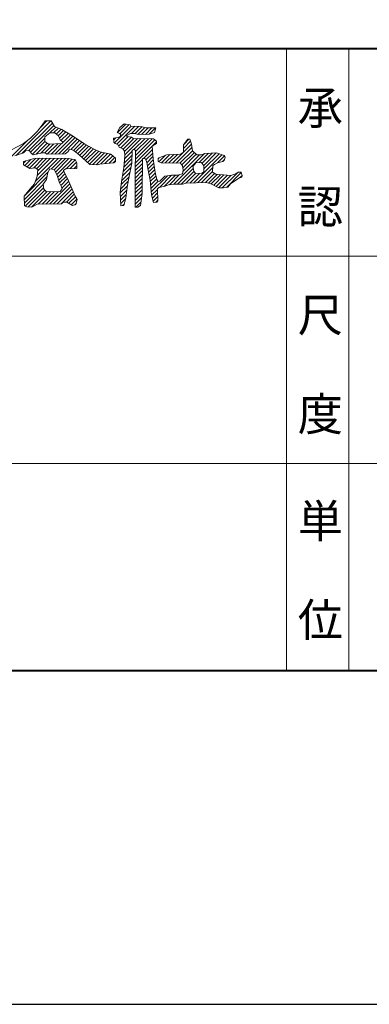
# Model space of a CAD drawing. Header units: millimetres. Extents: x 5514 to 12234, y -691 to 4061.
# Tile 5 of 8: x 10730 to 10997, y -691 to 62. Entities that reach past the tile are written whole.
import ezdxf

# ---------------------------------------------------------------- set-up
doc = ezdxf.new("R2010")
doc.units = ezdxf.units.MM
doc.layers.get('Defpoints').update_dxf_attribs({"color": 2})
doc.layers.add('図枠', color=7, linetype='Continuous')
doc.styles.add('Ｐゴシック', font='MS PGothic.ttf')

msp = doc.modelspace()

# ---------------------------------------------------------------- linework, layer by layer
at = {"layer": 'Defpoints'}
msp.add_lwpolyline([(5513.73, -691.13), (12233.73, -691.13), (12233.73, 4060.87), (5513.73, 4060.87)], close=True, dxfattribs=at)
at = {"layer": '図枠', "lineweight": 40}
msp.add_line((5862.38, 39.66), (11885.08, 39.66), dxfattribs=at)
at = {"layer": '図枠', "lineweight": 20}
for p, q in [((10933.52, -436.13), (10933.52, 39.66)), ((10981.1, -436.13), (10981.1, 39.66)), ((8221.55, -118.94), (11885.08, -118.94)), ((8221.55, -277.53), (11885.08, -277.53))]:
    msp.add_line(p, q, dxfattribs=at)
at = {"layer": '図枠', "lineweight": 20, "ltscale": 3}
for p, q in [((10726.9, -42.05), (10753.27, -15.67)), ((10731.28, -40.51), (10754.56, -17.23)), ((10736.23, -38.41), (10755.64, -19)), ((10743.15, -23.5), (10746.74, -18.93)), ((10745.18, -20.92), (10750.42, -15.67)), ((10746.74, -18.93), (10749.02, -15.67)), ((10749.02, -15.67), (10753.59, -15.67)), ((10752.69, -24.8), (10757.18, -20.31)), ((10753.59, -15.67), (10756.2, -19.91)), ((10755.54, -24.8), (10759.2, -21.14)), ((10756.2, -19.91), (10761.75, -22.19)), ((10757.52, -25.67), (10761.21, -21.97)), ((10761.75, -22.19), (10769.91, -27.08)), ((10802.03, -32.43), (10814.86, -19.59)), ((10803.9, -33.4), (10817.6, -19.71)), ((10804.18, -24.48), (10806.14, -20.56)), ((10804.26, -24.5), (10810.63, -18.13)), ((10806.14, -20.56), (10809.4, -17.95)), ((10806.15, -25.46), (10813.12, -18.48)), ((10809.4, -17.95), (10813.97, -18.6)), ((10813.97, -18.6), (10814.62, -19.58)), ((10814.62, -19.58), (10822.46, -19.91)), ((10815.03, -25.13), (10820.33, -19.82)), ((10817.79, -25.21), (10822.96, -20.05)), ((10819.86, -25.99), (10825.2, -20.66)), ((10822.46, -19.91), (10826.05, -20.89)), ((10822.69, -26.01), (10827.81, -20.89)), ((10825.65, -25.9), (10830.66, -20.89)), ((10826.05, -20.89), (10833.55, -20.89)), ((10828.61, -25.78), (10833.51, -20.89)), ((10833.55, -20.89), (10832.58, -24.48)), ((10732.38, -32.95), (10737.93, -28.71)), ((10737.88, -39.61), (10748.7, -28.79)), ((10737.93, -28.71), (10743.15, -23.5)), ((10748.7, -27.74), (10752.61, -24.8)), ((10748.7, -31.32), (10748.7, -27.74)), ((10752.61, -24.8), (10756.53, -24.8)), ((10756.46, -40.97), (10770.17, -27.25)), ((10756.53, -24.8), (10759.14, -27.08)), ((10759.04, -26.99), (10763.06, -22.98)), ((10759.14, -27.08), (10760.45, -30.02)), ((10759.38, -40.9), (10771.89, -28.38)), ((10759.96, -28.92), (10764.84, -24.04)), ((10760.45, -30.02), (10762.4, -31.65)), ((10761.14, -30.59), (10766.62, -25.11)), ((10762.23, -32.35), (10768.4, -26.18)), ((10762.29, -40.83), (10773.62, -29.51)), ((10769.91, -27.08), (10779.38, -33.28)), ((10801.24, -28.71), (10804.83, -28.39)), ((10801.57, -31.98), (10801.24, -28.71)), ((10801.39, -30.21), (10803.06, -28.55)), ((10805.81, -25.13), (10804.18, -24.48)), ((10804.83, -28.39), (10806.47, -27.41)), ((10805.19, -34.97), (10812.53, -27.62)), ((10806.79, -26.11), (10805.81, -25.13)), ((10806.47, -27.41), (10806.79, -26.11)), ((10806.84, -36.16), (10814.94, -28.06)), ((10808.65, -37.2), (10816.8, -29.05)), ((10809.74, -38.96), (10819.59, -29.11)), ((10809.98, -41.57), (10822.38, -29.17)), ((10814.3, -25.13), (10811.36, -26.76)), ((10811.36, -26.76), (10811.36, -27.41)), ((10811.36, -27.41), (10814.94, -28.06)), ((10817.56, -25.13), (10814.3, -25.13)), ((10814.94, -28.06), (10816.26, -29.04)), ((10816.26, -29.04), (10831.92, -29.37)), ((10817.08, -37.32), (10825.17, -29.23)), ((10820.17, -26.11), (10817.56, -25.13)), ((10818.09, -44.85), (10832.89, -30.05)), ((10818.14, -41.95), (10830.75, -29.34)), ((10818.2, -39.05), (10827.96, -29.28)), ((10828.66, -25.78), (10820.17, -26.11)), ((10832.58, -24.48), (10828.66, -25.78)), ((10831.92, -29.37), (10834.21, -31)), ((10854.77, -33.93), (10858.03, -29.69)), ((10855.19, -33.39), (10858.88, -29.69)), ((10858.03, -29.69), (10859.66, -29.69)), ((10859.66, -29.69), (10860.97, -33.28)), ((10719, -40.13), (10732.38, -32.95)), ((10721.76, -44.34), (10735.61, -30.49)), ((10739.32, -41.01), (10748.89, -31.45)), ((10742.17, -41.02), (10750.6, -32.59)), ((10745.65, -40.39), (10752.79, -33.24)), ((10751.63, -33.28), (10748.7, -31.32)), ((10748.75, -40.13), (10755.73, -33.15)), ((10750.63, -41.1), (10758.67, -33.06)), ((10762.08, -32.95), (10751.63, -33.28)), ((10753.55, -41.03), (10761.61, -32.97)), ((10762.4, -31.65), (10762.08, -32.95)), ((10762.08, -32.95), (10762.08, -32.95)), ((10767.63, -37.19), (10766.32, -39.15)), ((10769.26, -37.52), (10767.63, -37.19)), ((10768.59, -37.39), (10775.34, -30.64)), ((10771.22, -38.5), (10769.26, -37.52)), ((10770.62, -38.2), (10777.06, -31.76)), ((10772.33, -39.34), (10778.78, -32.89)), ((10773.96, -40.56), (10780.58, -33.94)), ((10775.55, -41.82), (10782.42, -34.94)), ((10777.02, -43.2), (10784.27, -35.95)), ((10778.49, -44.58), (10786.11, -36.95)), ((10779.38, -33.28), (10786.56, -37.19)), ((10786.56, -37.19), (10790.8, -39.15)), ((10802.55, -32.95), (10801.57, -31.98)), ((10804.51, -33.61), (10802.55, -32.95)), ((10805.49, -35.56), (10804.51, -33.61)), ((10808.42, -36.87), (10805.49, -35.56)), ((10809.73, -38.82), (10808.42, -36.87)), ((10816.91, -37.19), (10815.6, -38.17)), ((10818.22, -38.17), (10816.91, -37.19)), ((10818.03, -47.76), (10834.21, -31.58)), ((10824.16, -44.47), (10831.12, -37.52)), ((10834.21, -32.95), (10830.94, -34.91)), ((10830.94, -34.91), (10831.6, -44.7)), ((10834.21, -31), (10834.21, -32.95)), ((10846.45, -47.82), (10860.97, -33.3)), ((10849.24, -47.88), (10861.29, -35.83)), ((10854.77, -36.66), (10860.22, -31.21)), ((10854.77, -39.48), (10854.77, -33.93)), ((10860.97, -33.28), (10861.6, -38.37)), ((10732.38, -40.13), (10725.85, -42.41)), ((10734.34, -38.17), (10732.38, -40.13)), ((10732.38, -46.65), (10739.56, -44.7)), ((10733.39, -49.8), (10738.09, -45.1)), ((10736.95, -38.5), (10734.34, -38.17)), ((10735.24, -50.79), (10741.78, -44.25)), ((10738.58, -40.46), (10736.95, -38.5)), ((10737.1, -51.78), (10744.81, -44.07)), ((10739.89, -41.43), (10738.58, -40.46)), ((10739.56, -44.7), (10742.82, -44.04)), ((10747.07, -40.13), (10739.89, -41.43)), ((10740.08, -51.65), (10747.62, -44.11)), ((10741.54, -61.58), (10758.86, -44.26)), ((10742.43, -52.15), (10750.43, -44.15)), ((10742.82, -44.04), (10766.65, -44.37)), ((10742.87, -57.41), (10756.05, -44.22)), ((10743.31, -54.12), (10753.24, -44.19)), ((10749.02, -40.13), (10747.07, -40.13)), ((10750.33, -41.11), (10749.02, -40.13)), ((10764.36, -40.78), (10750.33, -41.11)), ((10753.58, -52.39), (10761.67, -44.3)), ((10755.91, -52.91), (10764.48, -44.34)), ((10756.98, -54.69), (10767.23, -44.44)), ((10758.04, -56.48), (10769.76, -44.76)), ((10766.32, -39.15), (10764.36, -40.78)), ((10764.36, -40.78), (10764.36, -40.78)), ((10766.65, -44.37), (10769.76, -44.76)), ((10769.76, -44.76), (10771.87, -45.02)), ((10775.13, -41.43), (10771.22, -38.5)), ((10771.87, -45.02), (10773.18, -47.63)), ((10780.36, -46.33), (10775.13, -41.43)), ((10779.96, -45.95), (10788.04, -37.88)), ((10781.46, -47.3), (10789.98, -38.78)), ((10782.96, -48.64), (10792.15, -39.46)), ((10785.4, -49.06), (10794.46, -40)), ((10788.09, -49.22), (10796.78, -40.53)), ((10790.8, -39.15), (10799.29, -41.11)), ((10791.62, -48.53), (10799.09, -41.06)), ((10794.75, -48.25), (10800.72, -42.28)), ((10797.89, -47.96), (10802.29, -43.56)), ((10799.29, -41.11), (10802.88, -44.04)), ((10802.88, -44.04), (10802.88, -46.65)), ((10809.08, -51.22), (10810.06, -42.41)), ((10809.1, -50.99), (10815.39, -44.71)), ((10809.46, -47.79), (10815.48, -41.76)), ((10810.06, -42.41), (10809.73, -38.82)), ((10809.81, -44.58), (10815.58, -38.81)), ((10815.6, -38.17), (10815.28, -47.96)), ((10817.89, -55.13), (10818.22, -38.17)), ((10823.44, -44.37), (10823.11, -71.11)), ((10825.72, -44.7), (10823.44, -44.37)), ((10826.7, -47.3), (10825.72, -44.7)), ((10826.01, -45.47), (10831.3, -40.19)), ((10826.75, -47.59), (10831.47, -42.86)), ((10831.6, -44.7), (10833.23, -55.13)), ((10835.51, -44.04), (10842.04, -41.43)), ((10835.51, -44.52), (10836.31, -43.73)), ((10835.51, -46.65), (10835.51, -44.04)), ((10836.01, -46.87), (10841.05, -41.83)), ((10838.09, -47.64), (10844.37, -41.36)), ((10840.88, -47.7), (10847.31, -41.27)), ((10842.04, -41.43), (10852.48, -41.11)), ((10843.66, -47.76), (10850.25, -41.18)), ((10847.3, -64.06), (10870.8, -40.56)), ((10852.02, -47.95), (10861.6, -38.37)), ((10852.48, -41.11), (10854.77, -39.48)), ((10853.57, -49.25), (10863.08, -39.74)), ((10854.27, -51.4), (10864.55, -41.12)), ((10854.33, -54.19), (10867.08, -41.43)), ((10861.6, -38.37), (10864.89, -41.43)), ((10862.57, -63.04), (10884.08, -41.52)), ((10864.89, -41.43), (10868.48, -41.43)), ((10866.78, -47.43), (10873.86, -40.35)), ((10868.48, -41.43), (10871.09, -40.46)), ((10869.03, -48.04), (10876.82, -40.24)), ((10870.25, -49.66), (10879.78, -40.13)), ((10870.44, -52.32), (10881.95, -40.81)), ((10871.09, -40.46), (10879.9, -40.13)), ((10879.9, -40.13), (10885.77, -42.09)), ((10880.75, -47.7), (10886.03, -42.43)), ((10884.6, -46.7), (10886.17, -45.13)), ((10885.77, -42.09), (10886.75, -43.39)), ((10886.75, -43.39), (10886.1, -45.35)), ((10732.38, -47.96), (10734.17, -46.16)), ((10732.38, -49.26), (10732.38, -46.65)), ((10737.27, -51.87), (10732.38, -49.26)), ((10741.52, -51.54), (10737.27, -51.87)), ((10743.48, -52.85), (10741.52, -51.54)), ((10750.98, -55.13), (10752.61, -52.2)), ((10752.61, -52.2), (10755.88, -52.85)), ((10764.69, -52.2), (10763.06, -53.5)), ((10773.18, -51.87), (10764.69, -52.2)), ((10765.19, -52.18), (10772.03, -45.34)), ((10768.15, -52.06), (10772.98, -47.24)), ((10771.11, -51.95), (10773.18, -49.89)), ((10773.18, -47.63), (10773.18, -51.87)), ((10773.18, -51.87), (10773.18, -51.87)), ((10783.29, -48.93), (10780.36, -46.33)), ((10788.84, -49.26), (10783.29, -48.93)), ((10790.8, -48.61), (10788.84, -49.26)), ((10801.57, -47.63), (10790.8, -48.61)), ((10801.02, -47.68), (10802.88, -45.82)), ((10802.88, -46.65), (10801.57, -47.63)), ((10807.44, -61.98), (10809.08, -51.22)), ((10808.09, -57.69), (10814.64, -51.15)), ((10808.6, -54.34), (10815.29, -47.65)), ((10815.28, -47.96), (10813.32, -57.74)), ((10817.89, -56.45), (10823.36, -50.98)), ((10817.92, -53.57), (10823.39, -48.09)), ((10817.97, -50.66), (10823.43, -45.21)), ((10827.68, -53.17), (10826.7, -47.3)), ((10827.16, -50.03), (10831.72, -45.47)), ((10827.56, -52.47), (10832.1, -47.93)), ((10828.03, -54.85), (10832.49, -50.39)), ((10837.8, -47.63), (10835.51, -46.65)), ((10852.48, -47.96), (10837.8, -47.63)), ((10850.28, -63.94), (10862.24, -51.97)), ((10854.12, -49.91), (10852.48, -47.96)), ((10854.44, -53.17), (10854.12, -49.91)), ((10862.6, -54.15), (10861.95, -50.24)), ((10862.28, -50.24), (10864.23, -47.63)), ((10864.23, -47.63), (10868.48, -47.3)), ((10865.55, -62.91), (10877.18, -51.27)), ((10868.48, -47.3), (10870.44, -49.91)), ((10870.44, -49.91), (10870.44, -54.48)), ((10877.29, -49.59), (10876.96, -54.81)), ((10878.59, -48.93), (10877.29, -49.59)), ((10880.88, -47.63), (10878.59, -48.93)), ((10884.8, -46.65), (10880.88, -47.63)), ((10886.1, -45.35), (10884.8, -46.65)), ((10733.14, -75.68), (10750.36, -58.46)), ((10733.63, -72.34), (10751.16, -54.81)), ((10740.86, -63.61), (10742.82, -57.74)), ((10742.82, -57.74), (10743.48, -52.85)), ((10750, -60.35), (10750.98, -55.13)), ((10755.88, -52.85), (10758.04, -56.48)), ((10758.04, -56.48), (10760.12, -62.96)), ((10758.73, -58.63), (10763.33, -54.04)), ((10759.42, -60.79), (10764.28, -55.94)), ((10760.12, -62.95), (10765.23, -57.84)), ((10760.99, -64.92), (10766.18, -59.73)), ((10763.06, -53.5), (10766.97, -61.33)), ((10807.18, -64.31), (10813.22, -58.27)), ((10807.59, -61.05), (10813.93, -54.71)), ((10813.32, -57.74), (10811.69, -66.22)), ((10817.89, -59.29), (10823.32, -53.86)), ((10817.89, -81.55), (10817.89, -55.13)), ((10817.89, -62.14), (10823.29, -56.75)), ((10817.89, -64.99), (10823.25, -59.63)), ((10829.31, -61), (10827.68, -53.17)), ((10828.52, -57.21), (10832.87, -52.86)), ((10829.01, -59.56), (10833.27, -55.3)), ((10829.4, -62.02), (10833.84, -57.58)), ((10829.63, -64.64), (10834.41, -59.86)), ((10830.1, -69.88), (10842.47, -57.5)), ((10833.23, -55.13), (10834.53, -60.35)), ((10836.38, -66.44), (10845.7, -57.12)), ((10836.82, -61.65), (10840.41, -57.74)), ((10839.94, -65.73), (10848.58, -57.09)), ((10840.41, -57.74), (10845.96, -57.09)), ((10844.02, -64.5), (10851.84, -56.68)), ((10845.96, -57.09), (10850.2, -57.09)), ((10850.2, -57.09), (10854.12, -56.11)), ((10853.12, -63.94), (10862.74, -54.32)), ((10854.12, -56.11), (10854.44, -53.17)), ((10856.59, -63.32), (10864.04, -55.87)), ((10859.6, -63.16), (10867.05, -55.71)), ((10864.23, -56.11), (10862.6, -54.15)), ((10868.8, -55.46), (10864.23, -56.11)), ((10868.52, -62.78), (10876.99, -54.31)), ((10870.44, -54.48), (10868.8, -55.46)), ((10871.5, -62.66), (10878.43, -55.72)), ((10873.88, -63.12), (10880.49, -56.51)), ((10876.04, -63.81), (10883.11, -56.74)), ((10876.96, -54.81), (10879.57, -56.44)), ((10877.9, -64.79), (10885.73, -56.96)), ((10879.57, -56.44), (10891, -57.41)), ((10879.77, -65.77), (10888.36, -57.19)), ((10881.64, -66.76), (10890.98, -57.41)), ((10884.37, -66.87), (10896.01, -55.24)), ((10887.66, -66.43), (10898.94, -55.15)), ((10897.2, -59.37), (10890.67, -63.61)), ((10891, -57.41), (10894.91, -56.11)), ((10894.91, -56.11), (10896.55, -54.81)), ((10896.55, -54.81), (10898.83, -54.81)), ((10899.48, -58.72), (10897.2, -59.37)), ((10897.72, -59.22), (10899.66, -57.28)), ((10898.83, -54.81), (10899.66, -57.28)), ((10899.66, -57.28), (10899.48, -58.72)), ((10733.03, -73.07), (10737.6, -67.52)), ((10733.26, -78.41), (10747.44, -64.23)), ((10733.78, -80.74), (10747.85, -66.67)), ((10737.6, -67.52), (10740.86, -63.61)), ((10747.39, -63.94), (10750, -60.35)), ((10748.04, -67.85), (10747.39, -63.94)), ((10752.51, -79.09), (10767.92, -63.69)), ((10755.41, -79.04), (10768.73, -65.72)), ((10758.31, -78.99), (10769.55, -67.76)), ((10760.12, -62.96), (10761.43, -65.89)), ((10762.08, -67.52), (10760.45, -69.48)), ((10761.43, -65.89), (10762.08, -67.52)), ((10761.84, -66.92), (10767.11, -61.65)), ((10766.97, -61.33), (10769.59, -67.85)), ((10806.47, -70.46), (10807.44, -61.98)), ((10806.47, -70.71), (10811.86, -65.32)), ((10806.8, -67.53), (10812.54, -61.8)), ((10811.69, -66.22), (10810.71, -74.7)), ((10817.89, -67.84), (10823.22, -62.51)), ((10817.89, -70.69), (10823.18, -65.4)), ((10830.29, -72.09), (10829.31, -61)), ((10829.86, -67.26), (10835.37, -61.75)), ((10834.53, -60.35), (10835.51, -61.98)), ((10835.84, -66.55), (10834.86, -67.52)), ((10834.86, -67.52), (10835.19, -76.66)), ((10835.51, -61.98), (10836.82, -61.65)), ((10840.74, -65.57), (10835.84, -66.55)), ((10843.35, -64.59), (10840.74, -65.57)), ((10848.24, -63.94), (10843.35, -64.59)), ((10854.12, -63.94), (10848.24, -63.94)), ((10856.73, -63.28), (10854.12, -63.94)), ((10872.07, -62.63), (10856.73, -63.28)), ((10875.66, -63.61), (10872.07, -62.63)), ((10881.86, -66.87), (10875.66, -63.61)), ((10885.45, -66.87), (10881.86, -66.87)), ((10888.71, -66.22), (10885.45, -66.87)), ((10890.67, -63.61), (10888.71, -66.22)), ((10733.36, -80.57), (10733.03, -73.07)), ((10736.06, -81.31), (10748.78, -68.59)), ((10738.69, -81.53), (10750.42, -69.79)), ((10743.82, -79.25), (10753.36, -69.7)), ((10746.71, -79.2), (10756.3, -69.61)), ((10750, -69.81), (10748.04, -67.85)), ((10749.61, -79.15), (10759.24, -69.52)), ((10760.45, -69.48), (10750, -69.81)), ((10761.21, -78.94), (10770.41, -69.74)), ((10765.37, -77.63), (10771.28, -71.72)), ((10767.25, -78.6), (10772.22, -73.63)), ((10769.59, -67.85), (10771.87, -73.07)), ((10771.87, -73.07), (10773.5, -75.68)), ((10806.79, -80.57), (10806.47, -70.46)), ((10806.56, -73.47), (10811.41, -68.62)), ((10806.65, -76.23), (10811.04, -71.84)), ((10806.74, -78.99), (10810.57, -75.15)), ((10810.71, -74.7), (10809.08, -80.24)), ((10817.89, -73.54), (10823.15, -68.28)), ((10817.89, -76.38), (10823.1, -71.17)), ((10817.89, -79.23), (10822.63, -74.5)), ((10823.11, -71.11), (10821.81, -80.24)), ((10831.92, -77.96), (10830.29, -72.09)), ((10830.39, -72.43), (10834.88, -67.94)), ((10831.01, -74.66), (10834.97, -70.69)), ((10831.63, -76.89), (10835.07, -73.44)), ((10734.99, -81.22), (10733.36, -80.57)), ((10738.91, -81.55), (10734.99, -81.22)), ((10742.82, -79.26), (10738.91, -81.55)), ((10761.43, -78.94), (10742.82, -79.26)), ((10762.73, -77.63), (10761.43, -78.94)), ((10765.67, -77.63), (10762.73, -77.63)), ((10769.91, -80.24), (10765.67, -77.63)), ((10769.01, -79.69), (10773.32, -75.38)), ((10772.52, -79.59), (10769.91, -80.24)), ((10771.77, -79.78), (10772.71, -78.84)), ((10773.5, -75.68), (10772.52, -79.59)), ((10809.08, -80.24), (10806.79, -80.57)), ((10808.21, -80.37), (10809.39, -79.19)), ((10819.85, -81.55), (10817.89, -81.55)), ((10818.42, -81.55), (10822.15, -77.82)), ((10821.81, -80.24), (10819.85, -81.55)), ((10834.53, -77.63), (10831.92, -77.96)), ((10833.62, -77.75), (10835.17, -76.19)), ((10835.19, -76.66), (10834.53, -77.63))]:
    msp.add_line(p, q, dxfattribs=at)
at = {"layer": '図枠', "lineweight": 40, "ltscale": 300}
msp.add_line((11885.08, -436.13), (5862.38, -436.13), dxfattribs=at)
at = {"layer": '図枠', "lineweight": 40}
msp.add_lwpolyline([(5862.38, 3805.87), (11885.08, 3805.87), (11885.08, -436.13), (5862.38, -436.13)], close=True, dxfattribs=at)

# ---------------------------------------------------------------- texts
at = {"layer": '図枠', "lineweight": 20, "style": 'Ｐゴシック'}
for s, p in [('承', (10942.08, -18.19)), ('認', (10942.08, -93.86)), ('尺', (10942.08, -176.78)), ('度', (10942.08, -252.45)), ('単', (10942.15, -334.22)), ('位', (10942.15, -409.9))]:
    msp.add_text(s, height=25.38, dxfattribs=at).set_placement(p)

doc.saveas('drawing.dxf')
